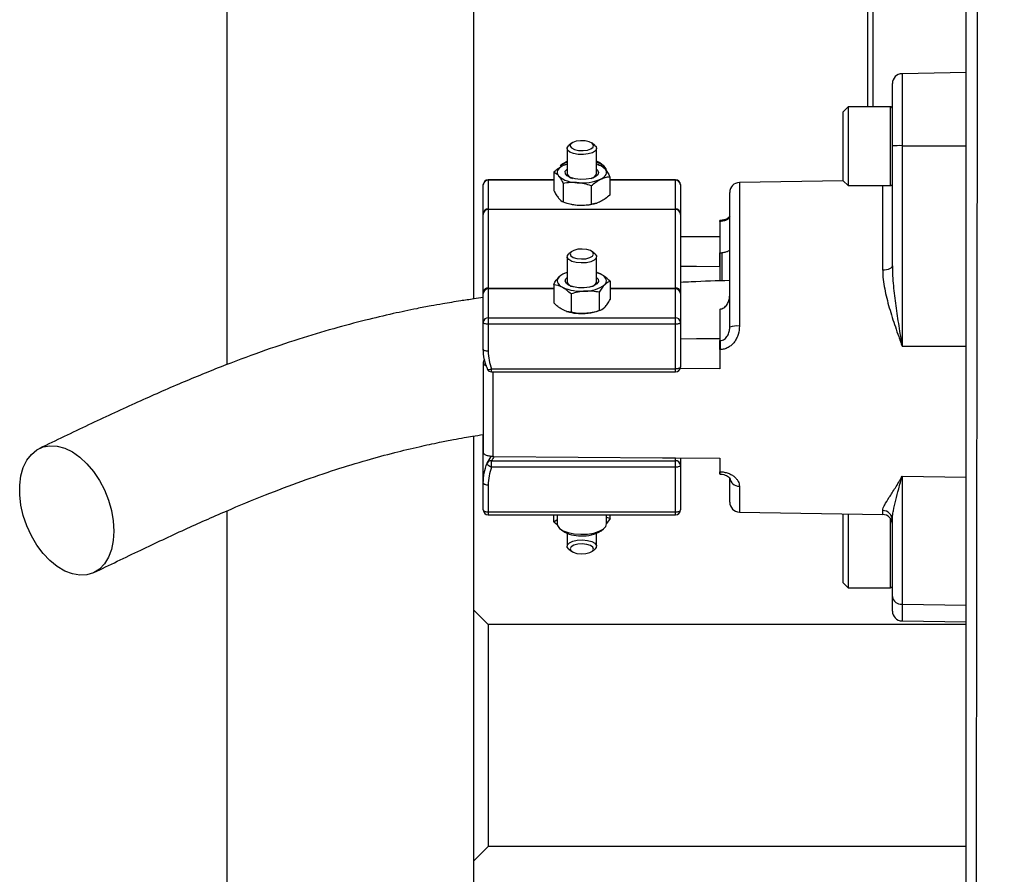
# Model space of a CAD drawing. Header units: millimetres. Extents: x 536 to 2684, y 1010 to 1960.
# Tile 2 of 12: x 536 to 736, y 1209 to 1382. Entities that reach past the tile are written whole.
import ezdxf

# ---------------------------------------------------------------- set-up
doc = ezdxf.new("R2010")
doc.units = ezdxf.units.MM

msp = doc.modelspace()

# ---------------------------------------------------------------- linework, layer by layer
at = {"color": 7, "linetype": 'Continuous', "lineweight": 25}
for p, q in [((728.19, 1191.26), (728.19, 1667.51)), ((578.19, 1516.98), (578.19, 1312.24)), ((628.19, 1502.18), (628.19, 1325.55)), ((708.19, 1364.54), (708.19, 1409.51)), ((709.19, 1409.51), (709.19, 1364.54)), ((728.19, 1371.47), (715.15, 1371.25)), ((713.19, 1356.63), (713.19, 1369.25)), ((704.19, 1364.54), (703.19, 1363.54)), ((712.79, 1364.54), (704.19, 1364.54)), ((704.19, 1364.54), (704.19, 1348.54)), ((703.19, 1349.54), (703.19, 1363.54)), ((648.08, 1357.13), (647.53, 1356.69)), ((652.84, 1356.69), (652.3, 1357.13)), ((713.19, 1332.3), (713.19, 1356.63)), ((715.15, 1356.64), (715.15, 1315.98)), ((715.15, 1356.64), (728.19, 1356.64)), ((647.19, 1356.1), (647.19, 1351.01)), ((653.19, 1351.01), (653.19, 1356.1)), ((646.3, 1352.99), (645.76, 1352.57)), ((647.16, 1352.81), (646.4, 1352.6)), ((647.19, 1352.91), (647.13, 1352.89)), ((653.47, 1352.82), (653.19, 1352.91)), ((653.46, 1352.78), (653.96, 1352.66)), ((654.61, 1352.57), (654.08, 1352.99)), ((644.52, 1351.27), (644.52, 1347.55)), ((630.19, 1342.89), (630.19, 1348.74)), ((644.52, 1349.74), (631.19, 1349.74)), ((631.19, 1349.65), (631.19, 1343.8)), ((646.42, 1348.97), (646.42, 1345.24)), ((652.09, 1348.51), (652.09, 1344.79)), ((655.86, 1350.36), (655.86, 1346.64)), ((669.19, 1349.74), (655.86, 1349.74)), ((669.19, 1343.8), (669.19, 1349.65)), ((670.19, 1348.74), (670.19, 1342.89)), ((703.2, 1349.54), (682.15, 1349.17)), ((703.19, 1349.54), (704.19, 1348.54)), ((704.19, 1348.54), (712.79, 1348.54)), ((680.19, 1319.82), (680.19, 1347.17)), ((646.91, 1345.08), (647.24, 1344.98)), ((653.14, 1344.98), (653.24, 1345.01)), ((630.19, 1342.72), (630.19, 1342.89)), ((630.19, 1327.04), (630.19, 1342.72)), ((631.19, 1343.8), (631.19, 1343.71)), ((631.19, 1343.8), (669.19, 1343.8)), ((631.19, 1343.71), (631.19, 1327.78)), ((669.19, 1343.71), (631.19, 1343.71)), ((669.19, 1343.71), (669.19, 1343.8)), ((669.19, 1327.78), (669.19, 1343.71)), ((670.19, 1342.89), (670.19, 1342.72)), ((670.19, 1342.72), (670.19, 1327.04)), ((680.19, 1344.32), (680.06, 1344.32)), ((680.19, 1343.49), (680.06, 1343.49)), ((678.22, 1341.48), (678.19, 1341.48)), ((678.19, 1341.29), (678.19, 1334.9)), ((678.22, 1341.29), (678.19, 1341.29)), ((678.22, 1334.9), (678.22, 1341.29)), ((680.06, 1341.75), (680.19, 1341.75)), ((680.19, 1341.28), (680.06, 1341.28)), ((680.19, 1341.25), (680.06, 1341.25)), ((680.06, 1339.24), (680.19, 1339.24)), ((670.19, 1338.2), (678.19, 1338.26)), ((680.06, 1338.12), (680.19, 1338.12)), ((648.08, 1335.15), (647.53, 1334.72)), ((652.84, 1334.72), (652.3, 1335.15)), ((678.22, 1334.9), (678.19, 1334.9)), ((678.19, 1332.16), (678.19, 1334.9)), ((678.56, 1334.89), (678.56, 1329.25)), ((647.19, 1334.12), (647.19, 1329.04)), ((653.19, 1329.04), (653.19, 1334.12)), ((680.06, 1334.29), (680.19, 1334.29)), ((647.19, 1330.93), (646.79, 1330.81)), ((653.28, 1330.91), (653.19, 1330.93)), ((644.47, 1328.51), (644.47, 1324.78)), ((655.91, 1329.17), (655.91, 1325.45)), ((630.19, 1326.7), (630.19, 1327.04)), ((630.19, 1320.85), (630.19, 1326.7)), ((631.19, 1327.78), (631.19, 1327.6)), ((631.19, 1327.6), (631.19, 1321.75)), ((648.01, 1326.58), (648.01, 1322.86)), ((653.73, 1326.91), (653.73, 1323.19)), ((669.19, 1327.6), (669.19, 1327.78)), ((669.19, 1321.75), (669.19, 1327.6)), ((670.19, 1327.04), (670.19, 1326.7)), ((670.19, 1326.7), (670.19, 1320.85)), ((647.09, 1323.05), (647.24, 1323)), ((653.14, 1323), (653.58, 1323.14)), ((678.19, 1323.52), (678.22, 1323.52)), ((678.19, 1323.52), (678.19, 1317.13)), ((678.22, 1317.13), (678.22, 1323.52)), ((630.19, 1315.36), (630.19, 1320.85)), ((631.19, 1321.75), (631.19, 1320.42)), ((631.19, 1321.75), (669.19, 1321.75)), ((669.19, 1320.42), (669.19, 1321.75)), ((670.19, 1320.85), (670.19, 1311.78)), ((669.19, 1320.42), (631.19, 1320.42)), ((631.19, 1320.42), (631.19, 1314.94)), ((669.19, 1311.36), (669.19, 1320.42)), ((678.19, 1317.13), (678.22, 1317.13)), ((678.19, 1315.29), (678.19, 1311.38)), ((678.22, 1315.29), (678.19, 1315.29)), ((715.15, 1315.98), (728.19, 1315.98)), ((630.19, 1312.67), (630.19, 1294.5)), ((631.89, 1311.36), (669.19, 1311.36)), ((631.89, 1310.78), (669.19, 1310.78)), ((678.19, 1311.38), (670.12, 1311.45)), ((628.19, 1297.75), (628.19, 1027.51)), ((630.19, 1288.26), (630.19, 1298.02)), ((630.97, 1292.23), (631.79, 1293.64)), ((631.89, 1291.42), (631.89, 1292.75)), ((631.89, 1292.75), (669.19, 1292.75)), ((632.15, 1293.61), (632.36, 1293.61)), ((669.19, 1293.33), (678.19, 1293.26)), ((669.19, 1292.75), (669.19, 1293.33)), ((669.19, 1291.42), (669.19, 1292.75)), ((670.19, 1293.32), (670.19, 1291.84)), ((678.19, 1293.26), (678.19, 1290.53)), ((630.99, 1292.28), (630.97, 1292.23)), ((669.19, 1291.42), (631.89, 1291.42)), ((669.19, 1282.36), (669.19, 1291.42)), ((670.19, 1291.84), (670.19, 1282.78)), ((678.19, 1290.53), (678.22, 1290.53)), ((678.19, 1290.53), (678.19, 1290.23)), ((678.19, 1290.04), (678.22, 1290.04)), ((680.19, 1284.35), (680.19, 1289.3)), ((715.15, 1289.59), (728.19, 1289.41)), ((715.15, 1289.59), (715.15, 1263.65)), ((630.19, 1282.78), (630.19, 1288.26)), ((631.19, 1287.84), (631.19, 1282.36)), ((680.06, 1288.36), (680.19, 1288.36)), ((578.19, 1282.6), (578.19, 1027.51)), ((631.19, 1282.36), (669.19, 1282.36)), ((631.19, 1281.78), (669.19, 1281.78)), ((644.47, 1280.38), (644.47, 1281.78)), ((644.47, 1280.38), (645.19, 1280.85)), ((645.19, 1281.78), (645.19, 1279.94)), ((655.19, 1279.94), (655.19, 1281.78)), ((655.91, 1281.04), (655.19, 1281.27)), ((655.91, 1281.04), (655.19, 1280.03)), ((655.91, 1281.04), (655.91, 1281.78)), ((682.15, 1282.35), (711.22, 1281.85)), ((703.2, 1281.99), (703.19, 1281.98)), ((703.19, 1267.98), (703.19, 1281.98)), ((704.19, 1281.97), (704.19, 1266.98)), ((713.19, 1265.19), (713.19, 1280.71)), ((644.47, 1280.38), (645.21, 1279.8)), ((645.76, 1278.95), (646.3, 1278.53)), ((654.08, 1278.53), (654.61, 1278.95)), ((647.19, 1278.04), (647.19, 1275.42)), ((653.19, 1275.42), (653.19, 1278.04)), ((647.53, 1274.83), (648.08, 1274.39)), ((652.3, 1274.39), (652.84, 1274.83)), ((703.19, 1267.98), (704.19, 1266.98)), ((704.19, 1266.98), (712.79, 1266.98)), ((713.19, 1262.27), (713.19, 1265.19)), ((631.19, 1259.51), (628.19, 1262.51)), ((715.15, 1263.65), (728.19, 1263.48)), ((631.19, 1259.51), (631.19, 1214.51)), ((728.19, 1259.51), (631.19, 1259.51)), ((715.15, 1260.27), (728.19, 1260.05)), ((631.19, 1214.51), (628.19, 1211.51)), ((728.19, 1214.51), (631.19, 1214.51))]:
    msp.add_line(p, q, dxfattribs=at)
at = {"color": 8, "linetype": 'Continuous', "lineweight": 25}
for p, q in [((715.15, 1371.25), (715.15, 1356.64)), ((712.79, 1348.54), (712.79, 1364.54)), ((631.19, 1349.74), (631.19, 1349.65)), ((644.52, 1349.65), (631.19, 1349.65)), ((669.19, 1349.65), (655.86, 1349.65)), ((669.19, 1349.65), (669.19, 1349.74)), ((682.15, 1349.17), (682.15, 1320.07)), ((711.22, 1331.38), (711.22, 1348.54)), ((678.22, 1329.34), (678.22, 1334.9)), ((631.19, 1327.78), (644.47, 1327.78)), ((644.47, 1327.6), (631.19, 1327.6)), ((655.91, 1327.78), (669.19, 1327.78)), ((669.19, 1327.6), (655.91, 1327.6)), ((631.89, 1310.78), (631.89, 1311.36)), ((632.15, 1310.78), (632.15, 1293.61)), ((669.19, 1310.78), (669.19, 1311.36)), ((682.15, 1287.61), (682.15, 1282.35)), ((711.22, 1281.85), (711.22, 1282.66)), ((631.19, 1282.36), (631.19, 1281.78)), ((669.19, 1281.78), (669.19, 1282.36)), ((712.79, 1266.98), (712.79, 1281.05)), ((715.15, 1263.65), (715.15, 1260.27))]:
    msp.add_line(p, q, dxfattribs=at)
at = {"color": 7, "linetype": 'Continuous', "lineweight": 25, "flags": 128}
for points in [[(650.49, 1354.84), (649.45, 1354.87), (648.5, 1355.05), (647.76, 1355.36), (647.3, 1355.75), (647.2, 1356.19), (647.45, 1356.62), (647.53, 1356.69)], [(650.43, 1355.65), (651.32, 1355.77), (652.04, 1356.02), (652.47, 1356.37), (652.56, 1356.76), (652.29, 1357.14), (651.69, 1357.44), (650.87, 1357.62), (649.94, 1357.66), (649.05, 1357.54), (648.34, 1357.29), (647.9, 1356.95), (647.81, 1356.55), (648.09, 1356.18), (648.68, 1355.87), (649.5, 1355.69), (650.43, 1355.65)], [(652.84, 1356.69), (653.07, 1356.45), (653.18, 1356.01), (652.93, 1355.58), (652.34, 1355.22), (651.5, 1354.96), (650.49, 1354.84)], [(646.4, 1352.6), (646.01, 1352.38), (645.68, 1352.14), (645.44, 1351.88), (645.28, 1351.61), (645.2, 1351.34), (645.2, 1351.06), (645.29, 1350.79), (645.47, 1350.52)], [(646.3, 1352.99), (646.59, 1353.19), (647.19, 1353.49)], [(647.24, 1352.93), (646.86, 1352.8), (646.4, 1352.6)], [(655.19, 1351.58), (655.12, 1351.94), (654.7, 1352.49), (653.96, 1352.97), (653.19, 1353.27)], [(653.19, 1351.89), (653.39, 1351.69), (653.58, 1351.23), (653.41, 1350.76), (652.88, 1350.34), (652.06, 1350.02), (651.04, 1349.83), (649.93, 1349.79), (648.84, 1349.9), (647.9, 1350.16), (647.21, 1350.53), (646.84, 1350.97), (646.83, 1351.45), (647.19, 1351.89)], [(653.98, 1349.84), (654.37, 1350.06), (654.69, 1350.3), (654.94, 1350.56), (655.1, 1350.83), (655.18, 1351.1), (655.17, 1351.38), (655.08, 1351.65), (654.91, 1351.92)], [(650.07, 1332.86), (649.05, 1332.95), (648.17, 1333.19), (647.53, 1333.53), (647.22, 1333.95), (647.26, 1334.39), (647.53, 1334.72)], [(650.09, 1333.67), (651.01, 1333.73), (651.81, 1333.94), (652.35, 1334.26), (652.57, 1334.64), (652.43, 1335.03), (651.94, 1335.37), (651.19, 1335.6), (650.28, 1335.69), (649.36, 1335.63), (648.57, 1335.42), (648.02, 1335.1), (647.8, 1334.72), (647.95, 1334.33), (648.44, 1334), (649.19, 1333.76), (650.09, 1333.67)], [(652.84, 1334.72), (652.84, 1334.71), (653.16, 1334.3), (653.12, 1333.86), (652.72, 1333.45), (652.02, 1333.12), (651.1, 1332.92), (650.07, 1332.86)], [(654.82, 1328.44), (655.02, 1328.71), (655.15, 1328.98), (655.19, 1329.25), (655.14, 1329.53), (655.01, 1329.8), (654.8, 1330.06), (654.5, 1330.31), (654.14, 1330.54)], [(670.19, 1332.23), (673.42, 1332.2), (678.19, 1332.16)], [(713.19, 1332.3), (713.15, 1332.13), (713.04, 1331.95), (712.86, 1331.8), (712.61, 1331.66), (712.32, 1331.54), (711.98, 1331.46), (711.61, 1331.4), (711.22, 1331.38)], [(645.56, 1330.04), (645.35, 1329.78), (645.23, 1329.51), (645.19, 1329.23), (645.23, 1328.96), (645.37, 1328.69), (645.58, 1328.42), (645.87, 1328.18), (646.24, 1327.95)], [(650.65, 1327.82), (649.53, 1327.83), (648.49, 1328), (647.62, 1328.3), (647.04, 1328.7), (646.8, 1329.17), (646.92, 1329.64), (647.19, 1329.92)], [(653.19, 1329.92), (653.5, 1329.55), (653.56, 1329.08), (653.26, 1328.63), (652.62, 1328.24), (651.72, 1327.96), (650.65, 1327.82)], [(631.19, 1320.42), (630.99, 1320.43), (630.81, 1320.46), (630.63, 1320.5), (630.48, 1320.55), (630.36, 1320.61), (630.26, 1320.69), (630.21, 1320.76), (630.19, 1320.85)], [(670.19, 1320.85), (670.17, 1320.76), (670.11, 1320.69), (670.02, 1320.61), (669.9, 1320.55), (669.74, 1320.5), (669.57, 1320.46), (669.38, 1320.43), (669.19, 1320.42)], [(678.19, 1317.49), (673.42, 1317.45), (670.19, 1317.42)], [(631.19, 1314.94), (630.99, 1314.95), (630.81, 1314.97), (630.63, 1315.01), (630.48, 1315.06), (630.36, 1315.13), (630.26, 1315.2), (630.21, 1315.28), (630.19, 1315.36)], [(630.97, 1311.56), (630.95, 1311.46), (630.96, 1311.41)], [(670.19, 1311.78), (670.17, 1311.7), (670.11, 1311.62), (670.02, 1311.55), (669.9, 1311.48), (669.74, 1311.43), (669.57, 1311.39), (669.38, 1311.37), (669.19, 1311.36)], [(555.24, 1278.49), (555.12, 1276.55), (554.75, 1274.76), (554.15, 1273.18), (553.33, 1271.84), (552.3, 1270.79), (551.11, 1270.04), (549.78, 1269.62), (548.34, 1269.54), (546.83, 1269.79), (545.29, 1270.38), (543.76, 1271.29), (542.28, 1272.49), (540.89, 1273.96), (539.62, 1275.65), (538.51, 1277.53), (537.59, 1279.53), (536.87, 1281.62), (536.38, 1283.74), (536.14, 1285.82), (536.14, 1287.83), (536.38, 1289.7), (536.87, 1291.39), (537.59, 1292.85), (538.51, 1294.05), (539.62, 1294.96), (540.89, 1295.54), (542.28, 1295.8), (543.76, 1295.71), (545.29, 1295.29), (546.83, 1294.53), (548.34, 1293.48), (549.78, 1292.14), (551.11, 1290.55), (552.3, 1288.76), (553.33, 1286.82), (554.15, 1284.76), (554.75, 1282.65), (555.12, 1280.55), (555.24, 1278.49)], [(632.36, 1293.61), (666.57, 1293.35), (669.19, 1293.33)], [(631.89, 1291.42), (631.68, 1291.5), (631.49, 1291.6), (631.31, 1291.7), (631.17, 1291.82), (631.05, 1291.93), (630.98, 1292.04), (630.95, 1292.14), (630.97, 1292.23)], [(670.19, 1291.84), (670.17, 1291.76), (670.11, 1291.68), (670.02, 1291.61), (669.9, 1291.55), (669.74, 1291.49), (669.57, 1291.45), (669.38, 1291.43), (669.19, 1291.42)], [(630.19, 1288.26), (630.21, 1288.18), (630.26, 1288.1), (630.36, 1288.03), (630.48, 1287.97), (630.63, 1287.91), (630.81, 1287.87), (630.99, 1287.85), (631.19, 1287.84)], [(630.19, 1282.78), (630.21, 1282.7), (630.26, 1282.62), (630.36, 1282.55), (630.48, 1282.48), (630.63, 1282.43), (630.81, 1282.39), (630.99, 1282.37), (631.19, 1282.36)], [(669.19, 1282.36), (669.38, 1282.37), (669.57, 1282.39), (669.74, 1282.43), (669.9, 1282.48), (670.02, 1282.55), (670.11, 1282.62), (670.17, 1282.7), (670.19, 1282.78)], [(645.19, 1279.94), (645.26, 1279.59), (645.66, 1279.04), (646.4, 1278.56), (647.42, 1278.18), (648.65, 1277.93), (649.99, 1277.83)], [(649.99, 1277.83), (651.35, 1277.88), (652.61, 1278.09), (653.7, 1278.44), (654.53, 1278.89), (655.04, 1279.43), (655.19, 1279.94)], [(647.53, 1274.83), (647.53, 1274.83), (647.22, 1275.25), (647.26, 1275.69), (647.65, 1276.1), (648.35, 1276.42), (649.27, 1276.63), (650.31, 1276.69), (651.32, 1276.59), (652.21, 1276.36), (652.84, 1276.01), (653.16, 1275.59), (653.12, 1275.15), (652.84, 1274.83)], [(650.09, 1273.86), (651.01, 1273.92), (651.81, 1274.12), (652.35, 1274.44), (652.57, 1274.82), (652.43, 1275.21), (651.94, 1275.55), (651.19, 1275.78), (650.28, 1275.87), (649.36, 1275.81), (648.57, 1275.61), (648.02, 1275.29), (647.8, 1274.9), (647.95, 1274.52), (648.44, 1274.18), (649.19, 1273.95), (650.09, 1273.86)]]:
    msp.add_lwpolyline(points, dxfattribs=at)
at = {"color": 8, "linetype": 'Continuous', "lineweight": 25, "flags": 128}
for points in [[(630.96, 1311.41), (630.98, 1311.38), (631.05, 1311.31), (631.17, 1311.27), (631.31, 1311.26), (631.49, 1311.27), (631.68, 1311.3), (631.89, 1311.36)], [(678.22, 1290.04), (678.22, 1290.04), (678.22, 1290.06), (678.22, 1290.12), (678.22, 1290.22), (678.22, 1290.36), (678.22, 1290.53)]]:
    msp.add_lwpolyline(points, dxfattribs=at)
at = {"color": 7, "linetype": 'Continuous', "lineweight": 25}
for centre, radius, start, end in [((715.19, 1369.25), 2, 91, 180), ((712.79, 1364.14), 0.4, 0, 90), ((714.67, 1280.91), 75.74, 89.6326, 91.1193), ((648.33, 1349.17), 4.26, 105.6036, 127.1113), ((652.16, 1349.15), 3.9, 45.1638, 75.4967), ((651.95, 1350.19), 3.52, 52.7544, 69.3893), ((649.22, 1354.94), 5.8, 229.6619, 270.346), ((648.58, 1351.46), 1.47, 197.9816, 259.1776), ((651.79, 1351.46), 1.47, 280.8224, 342.0184), ((631.19, 1348.74), 1, 90, 180), ((631.14, 1348.69), 0.957, 87.3247, 177.0479), ((650.26, 1358.7), 9.61, 264.0264, 292.7831), ((669.19, 1348.74), 1, 0, 90), ((669.23, 1348.69), 0.957, 2.9521, 92.6753), ((682.19, 1347.17), 2, 91, 180), ((712.79, 1348.94), 0.4, 270, 360), ((649.92, 1353.94), 9.35, 253.3235, 265.919), ((650.2, 1355.25), 10.68, 264.933, 285.9486), ((631.14, 1342.84), 0.957, 87.3247, 177.0479), ((631.18, 1342.71), 0.996, 89.7741, 179.7723), ((669.23, 1342.84), 0.957, 2.9521, 92.6753), ((669.19, 1342.71), 0.996, 0.2277, 90.2259), ((648.29, 1326.99), 4.1, 104.8909, 131.873), ((651.48, 1325.5), 5.7, 62.2291, 73.1384), ((648.58, 1329.49), 1.46, 197.9313, 258.9489), ((650.97, 1333.5), 6.35, 269.0491, 307.2551), ((651.8, 1329.49), 1.46, 281.0499, 342.0685), ((631.07, 1326.88), 0.898, 82.6197, 169.9172), ((631.14, 1326.65), 0.957, 87.3247, 177.0479), ((650.06, 1336.28), 9.17, 245.3697, 275.0628), ((669.3, 1326.88), 0.898, 10.0828, 97.3803), ((669.23, 1326.65), 0.957, 2.9521, 92.6753), ((650.15, 1333.11), 10.52, 253.9279, 273.8963), ((650.39, 1332.26), 9.66, 272.8275, 286.5207), ((631.14, 1320.8), 0.957, 87.3247, 177.0479), ((669.23, 1320.8), 0.957, 2.9521, 92.6753), ((681.68, 1316.1), 4, 83.1599, 111.8134), ((738.99, 1316.21), 60.77, 179.1323, 180.8677), ((631.89, 1311.78), 1, 202.0549, 270), ((669.19, 1311.78), 1, 270, 0), ((669.23, 1291.8), 0.957, 2.9521, 92.6753), ((631.89, 1291.84), 1, 154.3345, 157.9451), ((682.04, 1289.46), 1.86, 185.1923, 273.5831), ((631.19, 1282.78), 1, 180, 270), ((669.19, 1282.78), 1, 270, 0), ((682.19, 1284.35), 2, 180, 269), ((711.21, 1280.68), 1.98, 0.6876, 89.7031), ((711.19, 1279.85), 2, 360, 89), ((649.72, 1283.89), 6.36, 237.4686, 272.6854), ((650.52, 1284.31), 6.79, 265.7411, 301.6503), ((712.79, 1267.38), 0.4, 270, 360), ((714.98, 1265.45), 1.81, 188.2078, 275.6181), ((715.19, 1262.27), 2, 180, 269)]:
    msp.add_arc(centre, radius, start, end, dxfattribs=at)
at = {"color": 8, "linetype": 'Continuous', "lineweight": 25}
for centre, radius, start, end in [((672.08, 1341.18), 6.15, 1.0206, 2.7648), ((631.78, 1291.87), 0.891, 82.8679, 152.5299)]:
    msp.add_arc(centre, radius, start, end, dxfattribs=at)
at = {"color": 7, "linetype": 'Continuous', "lineweight": 25}
for points, knots in [([(730.23, 1189.6), (730.24, 1192.86), (730.24, 1196.25), (730.25, 1203.28), (730.25, 1206.91), (730.26, 1218.19), (730.27, 1226.19), (730.29, 1238.92), (730.29, 1243.29), (730.3, 1248.91), (730.3, 1250.04), (730.3, 1252.31), (730.3, 1253.46), (730.31, 1256.91), (730.31, 1259.24), (730.32, 1270.94), (730.34, 1280.61), (730.36, 1300.52), (730.38, 1310.78), (730.39, 1323.97), (730.4, 1326.63), (730.4, 1331.98), (730.41, 1334.68), (730.42, 1342.78), (730.43, 1348.2), (730.45, 1364.52), (730.47, 1375.47), (730.51, 1397.52), (730.53, 1408.61), (730.55, 1421.18), (730.55, 1422.58), (730.56, 1425.37), (730.56, 1426.76), (730.57, 1430.93), (730.57, 1433.7), (730.59, 1441.98), (730.6, 1447.46), (730.64, 1463.78), (730.66, 1474.51), (730.71, 1490.36), (730.73, 1495.6), (730.75, 1503.41), (730.76, 1506), (730.78, 1511.16), (730.79, 1513.72), (730.83, 1526.4), (730.88, 1536.16), (730.99, 1554.97), (731.06, 1564.01), (731.17, 1574.86), (731.2, 1577.01), (731.25, 1581.26), (731.28, 1583.37), (731.38, 1589.6), (731.46, 1593.64), (731.61, 1599.53), (731.66, 1601.46), (731.78, 1605.28), (731.85, 1607.17), (732.09, 1612.74), (732.28, 1616.35), (732.65, 1621.63), (732.79, 1623.37), (733.12, 1626.81), (733.31, 1628.52), (733.66, 1631.08), (733.78, 1631.93), (734.07, 1633.64), (734.23, 1634.5), (734.59, 1636.23), (734.8, 1637.1), (735.28, 1638.89), (735.56, 1639.79), (735.9, 1640.74)], [0, 0, 0, 0, 0.03125, 0.03125, 0.0625, 0.0625, 0.125, 0.125, 0.15625, 0.15625, 0.164063, 0.164063, 0.171875, 0.171875, 0.1875, 0.1875, 0.25, 0.25, 0.3125, 0.3125, 0.328125, 0.328125, 0.34375, 0.34375, 0.375, 0.375, 0.4375, 0.4375, 0.5, 0.5, 0.507812, 0.507812, 0.515625, 0.515625, 0.53125, 0.53125, 0.5625, 0.5625, 0.625, 0.625, 0.65625, 0.65625, 0.671875, 0.671875, 0.6875, 0.6875, 0.75, 0.75, 0.8125, 0.8125, 0.828125, 0.828125, 0.84375, 0.84375, 0.875, 0.875, 0.890625, 0.890625, 0.90625, 0.90625, 0.9375, 0.9375, 0.953125, 0.953125, 0.96875, 0.96875, 0.976562, 0.976562, 0.984375, 0.984375, 0.992188, 0.992188, 1, 1, 1, 1]), ([(646.4, 1352.6), (646.24, 1352.52), (646.08, 1352.43), (645.76, 1352.24), (645.6, 1352.13), (645.13, 1351.8), (644.82, 1351.54), (644.52, 1351.27)], [0, 0, 0, 0, 0.25, 0.25, 0.5, 0.5, 1, 1, 1, 1]), ([(653.96, 1352.66), (654.11, 1352.6), (654.27, 1352.51), (654.59, 1352.27), (654.75, 1352.11), (654.91, 1351.92)], [0, 0, 0, 0, 0.5, 0.5, 1, 1, 1, 1]), ([(644.52, 1351.27), (644.67, 1351.2), (644.83, 1351.12), (645.15, 1350.87), (645.31, 1350.72), (645.47, 1350.52)], [0, 0, 0, 0, 0.5, 0.5, 1, 1, 1, 1]), ([(645.47, 1350.52), (645.63, 1350.33), (645.79, 1350.09), (646.11, 1349.56), (646.27, 1349.27), (646.42, 1348.97)], [0, 0, 0, 0, 0.5, 0.5, 1, 1, 1, 1]), ([(654.91, 1351.92), (655.07, 1351.72), (655.23, 1351.48), (655.55, 1350.96), (655.71, 1350.67), (655.86, 1350.36)], [0, 0, 0, 0, 0.5, 0.5, 1, 1, 1, 1]), ([(649.26, 1349.14), (649.02, 1349.16), (648.77, 1349.17), (648.3, 1349.17), (648.06, 1349.16), (647.35, 1349.12), (646.88, 1349.05), (646.42, 1348.97)], [0, 0, 0, 0, 0.25, 0.25, 0.5, 0.5, 1, 1, 1, 1]), ([(653.98, 1349.84), (654.14, 1349.92), (654.3, 1349.99), (654.61, 1350.11), (654.77, 1350.16), (655.24, 1350.28), (655.55, 1350.33), (655.86, 1350.36)], [0, 0, 0, 0, 0.25, 0.25, 0.5, 0.5, 1, 1, 1, 1]), ([(644.52, 1347.55), (644.67, 1347.24), (644.83, 1346.94), (645.15, 1346.42), (645.31, 1346.18), (645.47, 1345.99)], [0, 0, 0, 0, 0.5, 0.5, 1, 1, 1, 1]), ([(645.47, 1345.99), (645.63, 1345.8), (645.79, 1345.64), (646.11, 1345.39), (646.27, 1345.31), (646.42, 1345.24)], [0, 0, 0, 0, 0.5, 0.5, 1, 1, 1, 1]), ([(649.26, 1344.61), (649.5, 1344.59), (649.74, 1344.58), (650.22, 1344.58), (650.46, 1344.59), (651.16, 1344.64), (651.63, 1344.7), (652.09, 1344.79)], [0, 0, 0, 0, 0.25, 0.25, 0.5, 0.5, 1, 1, 1, 1]), ([(653.98, 1345.31), (653.82, 1345.23), (653.66, 1345.16), (653.34, 1345.04), (653.18, 1344.99), (652.71, 1344.87), (652.4, 1344.82), (652.09, 1344.79)], [0, 0, 0, 0, 0.25, 0.25, 0.5, 0.5, 1, 1, 1, 1]), ([(678.19, 1341.29), (678.19, 1341.38), (678.19, 1341.49), (678.19, 1341.46), (678.19, 1341.45)], [0, 0, 0, 0, 0.773787, 1, 1, 1, 1]), ([(680.19, 1342.28), (680.19, 1342.29), (680.2, 1342.31), (680.1, 1342.14), (679.75, 1341.86), (679.18, 1341.62), (678.64, 1341.49), (678.31, 1341.49), (678.22, 1341.49)], [0, 0, 0, 0, 0.102796, 0.332029, 0.563234, 0.743423, 0.925253, 1, 1, 1, 1]), ([(680.19, 1342.23), (680.19, 1342.15), (680.16, 1342.07), (680.02, 1341.89), (679.92, 1341.79), (679.68, 1341.65), (679.59, 1341.6), (679.38, 1341.51), (679.26, 1341.47), (679, 1341.39), (678.85, 1341.36), (678.55, 1341.31), (678.39, 1341.29), (678.22, 1341.29)], [0, 0, 0, 0, 0.25, 0.25, 0.5, 0.5, 0.625, 0.625, 0.75, 0.75, 0.875, 0.875, 1, 1, 1, 1]), ([(680.19, 1335.58), (680.19, 1335.54), (680.17, 1335.49), (680.06, 1335.37), (679.99, 1335.31), (679.8, 1335.21), (679.73, 1335.17), (679.57, 1335.1), (679.47, 1335.07), (679.25, 1335.01), (679.14, 1334.98), (678.86, 1334.92), (678.72, 1334.9), (678.56, 1334.89)], [0, 0, 0, 0, 0.25, 0.25, 0.5, 0.5, 0.625, 0.625, 0.75, 0.75, 0.875, 0.875, 1, 1, 1, 1]), ([(645.56, 1330.04), (645.65, 1330.14), (645.74, 1330.22), (645.93, 1330.38), (646.02, 1330.44), (646.29, 1330.62), (646.47, 1330.7), (646.65, 1330.77)], [0, 0, 0, 0, 0.25, 0.25, 0.5, 0.5, 1, 1, 1, 1]), ([(654.14, 1330.54), (654.1, 1330.56), (653.8, 1330.72), (653.51, 1330.78), (653.26, 1330.83)], [0, 0, 0, 0, 0.140916, 1, 1, 1, 1]), ([(711.22, 1331.38), (711.22, 1330.76), (711.26, 1330.14), (711.41, 1328.89), (711.5, 1328.26), (711.75, 1326.99), (711.89, 1326.35), (712.21, 1325.06), (712.38, 1324.42), (712.94, 1322.48), (713.36, 1321.19), (714.01, 1319.24), (714.24, 1318.59), (714.58, 1317.61), (714.69, 1317.29), (714.86, 1316.8), (714.92, 1316.63), (715.04, 1316.31), (715.1, 1316.14), (715.15, 1315.98)], [0, 0, 0, 0, 0.125, 0.125, 0.25, 0.25, 0.375, 0.375, 0.5, 0.5, 0.75, 0.75, 0.875, 0.875, 0.9375, 0.9375, 0.96875, 0.96875, 1, 1, 1, 1]), ([(713.19, 1332.3), (713.19, 1330.96), (713.27, 1329.61), (713.52, 1326.9), (713.68, 1325.54), (714.06, 1322.81), (714.26, 1321.45), (714.59, 1319.4), (714.7, 1318.72), (714.93, 1317.35), (715.04, 1316.66), (715.15, 1315.98)], [0, 0, 0, 0, 0.25, 0.25, 0.5, 0.5, 0.75, 0.75, 0.875, 0.875, 1, 1, 1, 1]), ([(654.82, 1328.44), (654.72, 1328.35), (654.63, 1328.24), (654.45, 1328.02), (654.36, 1327.89), (654.08, 1327.51), (653.9, 1327.22), (653.73, 1326.91)], [0, 0, 0, 0, 0.25, 0.25, 0.5, 0.5, 1, 1, 1, 1]), ([(680.19, 1329.3), (677.58, 1329.22), (674.24, 1329.11), (670.91, 1328.96), (670.19, 1328.93)], [0, 0, 0, 0, 0.782494, 1, 1, 1, 1]), ([(646.24, 1327.95), (646.39, 1327.87), (646.54, 1327.77), (646.84, 1327.57), (646.98, 1327.47), (647.43, 1327.12), (647.72, 1326.86), (648.01, 1326.58)], [0, 0, 0, 0, 0.25, 0.25, 0.5, 0.5, 1, 1, 1, 1]), ([(650.87, 1327.15), (650.38, 1327.12), (649.89, 1327.05), (648.94, 1326.86), (648.47, 1326.73), (648.01, 1326.58)], [0, 0, 0, 0, 0.5, 0.5, 1, 1, 1, 1]), ([(653.73, 1326.91), (653.26, 1327.01), (652.79, 1327.08), (651.83, 1327.17), (651.35, 1327.18), (650.87, 1327.15)], [0, 0, 0, 0, 0.5, 0.5, 1, 1, 1, 1]), ([(678.56, 1323.59), (678.71, 1323.63), (678.86, 1323.7), (679.13, 1323.86), (679.25, 1323.96), (679.58, 1324.29), (679.74, 1324.55), (679.98, 1325.08), (680.06, 1325.36), (680.17, 1325.91), (680.19, 1326.19), (680.19, 1326.46)], [0, 0, 0, 0, 0.125, 0.125, 0.25, 0.25, 0.5, 0.5, 0.75, 0.75, 1, 1, 1, 1]), ([(630.19, 1325.83), (629.53, 1325.74), (628, 1325.53), (625.86, 1325.21), (623.77, 1324.88), (621.76, 1324.54), (619.4, 1324.12), (616.04, 1323.47), (611.58, 1322.53), (605.94, 1321.19), (599.51, 1319.47), (592.42, 1317.34), (584.77, 1314.76), (576.67, 1311.72), (568.15, 1308.22), (559.22, 1304.28), (549.85, 1299.91), (543.47, 1296.85), (540.17, 1295.26)], [0, 0, 0, 0, 0.017754, 0.041782, 0.058728, 0.07549, 0.097519, 0.124826, 0.170584, 0.226163, 0.291444, 0.36609, 0.449745, 0.542336, 0.643751, 0.753769, 0.872422, 1, 1, 1, 1]), ([(646.24, 1323.42), (646.09, 1323.5), (645.94, 1323.59), (645.64, 1323.79), (645.49, 1323.9), (645.05, 1324.24), (644.76, 1324.5), (644.47, 1324.78)], [0, 0, 0, 0, 0.25, 0.25, 0.5, 0.5, 1, 1, 1, 1]), ([(654.82, 1323.91), (654.91, 1324.01), (655, 1324.11), (655.19, 1324.34), (655.28, 1324.46), (655.55, 1324.85), (655.73, 1325.14), (655.91, 1325.45)], [0, 0, 0, 0, 0.25, 0.25, 0.5, 0.5, 1, 1, 1, 1]), ([(650.87, 1322.62), (650.38, 1322.59), (649.89, 1322.6), (648.94, 1322.69), (648.47, 1322.76), (648.01, 1322.86)], [0, 0, 0, 0, 0.5, 0.5, 1, 1, 1, 1]), ([(653.73, 1323.19), (653.26, 1323.04), (652.79, 1322.91), (651.83, 1322.71), (651.35, 1322.65), (650.87, 1322.62)], [0, 0, 0, 0, 0.5, 0.5, 1, 1, 1, 1]), ([(682.15, 1320.07), (682.15, 1319.5), (682.08, 1318.94), (681.83, 1318.11), (681.72, 1317.84), (681.47, 1317.33), (681.33, 1317.09), (681.07, 1316.74), (680.98, 1316.63), (680.78, 1316.42), (680.68, 1316.32), (680.36, 1316.03), (680.13, 1315.87), (679.62, 1315.59), (679.36, 1315.48), (678.8, 1315.33), (678.51, 1315.29), (678.22, 1315.29)], [0, 0, 0, 0, 0.25, 0.25, 0.375, 0.375, 0.5, 0.5, 0.5625, 0.5625, 0.625, 0.625, 0.75, 0.75, 0.875, 0.875, 1, 1, 1, 1]), ([(678.22, 1317.13), (678.39, 1317.13), (678.55, 1317.16), (678.85, 1317.25), (679, 1317.33), (679.27, 1317.51), (679.38, 1317.61), (679.59, 1317.85), (679.69, 1317.98), (679.84, 1318.24), (679.91, 1318.38), (680.01, 1318.66), (680.06, 1318.8), (680.16, 1319.24), (680.19, 1319.53), (680.19, 1319.82)], [0, 0, 0, 0, 0.125, 0.125, 0.25, 0.25, 0.375, 0.375, 0.5, 0.5, 0.625, 0.625, 0.75, 0.75, 1, 1, 1, 1]), ([(678.19, 1315.29), (678.19, 1315.48), (678.19, 1315.67), (678.19, 1316.04), (678.19, 1316.21), (678.19, 1316.54), (678.19, 1316.69), (678.19, 1316.94), (678.19, 1317.05), (678.19, 1317.13)], [0, 0, 0, 0, 0.25, 0.25, 0.5, 0.5, 0.75, 0.75, 1, 1, 1, 1]), ([(630.97, 1311.56), (630.71, 1312.17), (630.51, 1312.79), (630.25, 1314.06), (630.19, 1314.71), (630.19, 1315.36)], [0, 0, 0, 0, 0.5, 0.5, 1, 1, 1, 1]), ([(631.19, 1314.94), (631.19, 1314.33), (631.25, 1313.72), (631.48, 1312.53), (631.65, 1311.94), (631.89, 1311.36)], [0, 0, 0, 0, 0.5, 0.5, 1, 1, 1, 1]), ([(630.44, 1313.29), (630.35, 1313.15), (630.2, 1312.94), (630.19, 1312.73), (630.19, 1312.65)], [0, 0, 0, 0, 0.644397, 1, 1, 1, 1]), ([(630.19, 1312.65), (630.2, 1312.59), (630.22, 1312.42), (630.41, 1312.18), (630.7, 1312.05), (630.82, 1312)], [0, 0, 0, 0, 0.2662921, 0.7062541, 1, 1, 1, 1]), ([(551.18, 1270.07), (554.35, 1271.6), (560.44, 1274.54), (569.35, 1278.72), (577.75, 1282.45), (585.65, 1285.73), (593.07, 1288.54), (599.96, 1290.9), (606.27, 1292.82), (611.93, 1294.36), (616.87, 1295.55), (620.86, 1296.41), (623.93, 1297.01), (626.16, 1297.41), (628.17, 1297.75), (629.47, 1297.95), (630.19, 1298.07)], [0, 0, 0, 0, 0.138946, 0.26716, 0.384438, 0.490769, 0.586224, 0.671038, 0.745511, 0.809826, 0.864117, 0.908508, 0.938002, 0.960707, 0.978053, 1, 1, 1, 1]), ([(632.15, 1293.61), (632.02, 1293.61), (631.88, 1293.62), (631.62, 1293.65), (631.5, 1293.67), (631.13, 1293.74), (630.91, 1293.81), (630.64, 1293.94), (630.56, 1293.98), (630.42, 1294.08), (630.37, 1294.13), (630.23, 1294.29), (630.18, 1294.41), (630.19, 1294.52)], [0, 0, 0, 0, 0.125, 0.125, 0.25, 0.25, 0.5, 0.5, 0.625, 0.625, 0.75, 0.75, 1, 1, 1, 1]), ([(630.19, 1288.26), (630.19, 1288.94), (630.25, 1289.62), (630.52, 1290.95), (630.71, 1291.6), (630.97, 1292.23)], [0, 0, 0, 0, 0.5, 0.5, 1, 1, 1, 1]), ([(631.89, 1291.42), (631.66, 1290.85), (631.48, 1290.26), (631.25, 1289.06), (631.19, 1288.46), (631.19, 1287.84)], [0, 0, 0, 0, 0.5, 0.5, 1, 1, 1, 1]), ([(678.19, 1290.07), (678.19, 1290.07), (678.19, 1290.07), (678.19, 1290.28), (678.19, 1290.47), (678.19, 1290.53)], [0, 0, 0, 0, 0.334921, 0.807755, 1, 1, 1, 1]), ([(678.22, 1290.53), (678.51, 1290.52), (678.8, 1290.49), (679.35, 1290.39), (679.62, 1290.32), (680.12, 1290.13), (680.35, 1290.02), (680.79, 1289.77), (680.98, 1289.64), (681.32, 1289.35), (681.47, 1289.2), (681.72, 1288.89), (681.83, 1288.73), (681.99, 1288.4), (682.05, 1288.24), (682.13, 1287.92), (682.15, 1287.77), (682.15, 1287.61)], [0, 0, 0, 0, 0.125, 0.125, 0.25, 0.25, 0.375, 0.375, 0.5, 0.5, 0.625, 0.625, 0.75, 0.75, 0.875, 0.875, 1, 1, 1, 1]), ([(678.22, 1290.03), (678.37, 1290.03), (678.75, 1290.02), (679.31, 1289.86), (679.81, 1289.62), (680.12, 1289.36), (680.2, 1289.21), (680.19, 1289.23), (680.19, 1289.24)], [0, 0, 0, 0, 0.121238, 0.294154, 0.477387, 0.680878, 0.915796, 1, 1, 1, 1]), ([(711.22, 1282.66), (711.22, 1282.81), (711.26, 1282.98), (711.41, 1283.36), (711.51, 1283.57), (711.87, 1284.24), (712.2, 1284.76), (712.75, 1285.64), (712.95, 1285.95), (713.36, 1286.6), (713.58, 1286.93), (714.02, 1287.64), (714.24, 1288.01), (714.58, 1288.58), (714.69, 1288.78), (714.92, 1289.18), (715.04, 1289.38), (715.15, 1289.59)], [0, 0, 0, 0, 0.125, 0.125, 0.25, 0.25, 0.5, 0.5, 0.625, 0.625, 0.75, 0.75, 0.875, 0.875, 0.9375, 0.9375, 1, 1, 1, 1]), ([(713.19, 1280.71), (713.19, 1281), (713.21, 1281.31), (713.28, 1281.95), (713.33, 1282.28), (713.52, 1283.29), (713.68, 1284), (714.06, 1285.49), (714.26, 1286.26), (714.7, 1287.88), (714.92, 1288.72), (715.15, 1289.59)], [0, 0, 0, 0, 0.125, 0.125, 0.25, 0.25, 0.5, 0.5, 0.75, 0.75, 1, 1, 1, 1])]:
    msp.add_open_spline(points, degree=3, knots=knots, dxfattribs=at)
for points in [[(652.09, 1348.51), (651.17, 1348.83), (650.22, 1349.07), (649.26, 1349.14)], [(652.09, 1348.51), (652.71, 1349.06), (653.34, 1349.53), (653.98, 1349.84)], [(655.86, 1346.64), (655.24, 1346.09), (654.62, 1345.62), (653.98, 1345.31)], [(646.42, 1345.24), (647.35, 1344.92), (648.29, 1344.69), (649.26, 1344.61)], [(678.22, 1334.9), (678.34, 1334.9), (678.45, 1334.89), (678.56, 1334.89)], [(655.91, 1329.17), (655.33, 1329.73), (654.74, 1330.21), (654.14, 1330.54)], [(644.47, 1328.51), (644.82, 1329.12), (645.19, 1329.66), (645.56, 1330.04)], [(644.47, 1328.51), (645.05, 1328.44), (645.63, 1328.28), (646.24, 1327.95)], [(655.91, 1329.17), (655.55, 1329.05), (655.19, 1328.83), (654.82, 1328.44)], [(648.01, 1322.86), (647.43, 1322.93), (646.84, 1323.09), (646.24, 1323.42)], [(653.73, 1323.19), (654.08, 1323.31), (654.45, 1323.53), (654.82, 1323.91)], [(678.22, 1323.52), (678.34, 1323.52), (678.45, 1323.55), (678.56, 1323.59)], [(632.36, 1293.61), (632.19, 1293.33), (632.03, 1293.04), (631.89, 1292.75)]]:
    msp.add_open_spline(points, degree=3, dxfattribs=at)

doc.saveas('drawing.dxf')
